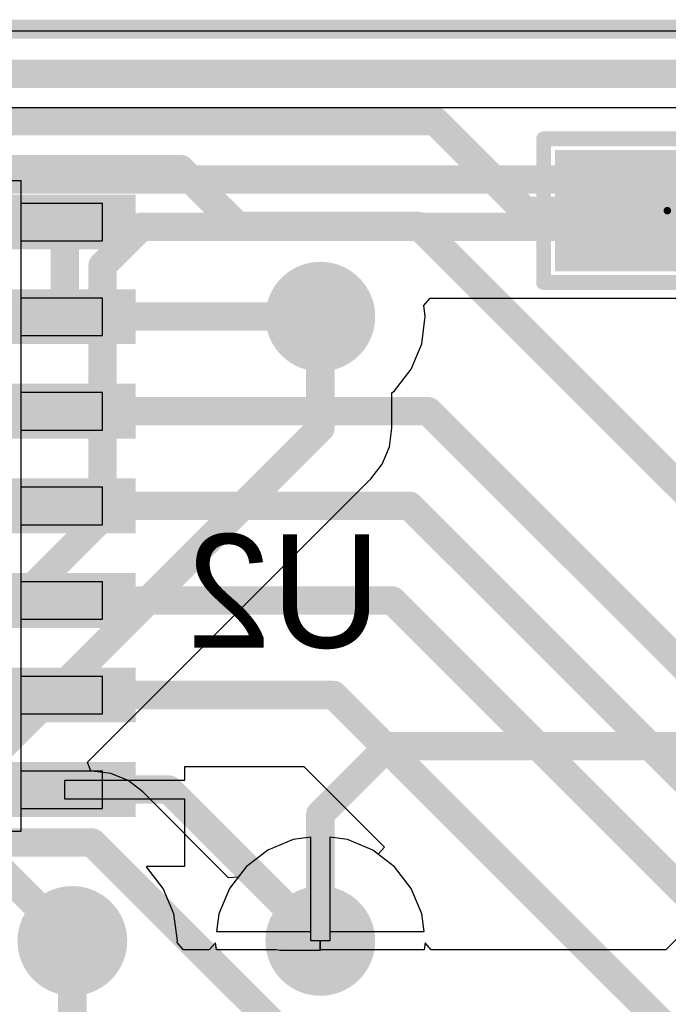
# Model space of a CAD drawing. Extents: x 2 to 5.35, y 2.27 to 3.73.
# Tile 8 of 14: x 3.07 to 3.41, y 3.21 to 3.73. Entities that reach past the tile are written whole.
import ezdxf

# ---------------------------------------------------------------- set-up
doc = ezdxf.new("R2010")
doc.units = 0
doc.layers.get('0').update_dxf_attribs({"linetype": 'CONTINUOUS'})
for name, color, linetype in [('BOTTOMLAYER', 5, 'CONTINUOUS'), ('BOTTOMOVERLAY', 54, 'CONTINUOUS'), ('BOTTOMPASTE', 16, 'CONTINUOUS'), ('BOTTOMSOLDER', 6, 'CONTINUOUS'), ('MECHANICAL13', 56, 'CONTINUOUS'), ('MECHANICAL15', 56, 'CONTINUOUS'), ('MULTILAYER', 9, 'CONTINUOUS'), ('TOPLAYER', 1, 'CONTINUOUS'), ('TOPOVERLAY', 2, 'CONTINUOUS'), ('TOPSOLDER', 216, 'CONTINUOUS')]:
    doc.layers.add(name, color=color, linetype=linetype)

# ---------------------------------------------------------------- blocks, each defined once
blk = doc.blocks.new('SOIC127P600X175_14N_B_25')
at = {"layer": 'BOTTOMLAYER'}
for points in [[(-0.1355, 0.1395), (-0.0685, 0.1395), (-0.1355, 0.1605), (-0.0685, 0.1605)], [(0.0685, 0.1395), (0.1355, 0.1395), (0.0685, 0.1605), (0.1355, 0.1605)], [(-0.1355, 0.0895), (-0.0685, 0.0895), (-0.1355, 0.1105), (-0.0685, 0.1105)], [(0.0685, 0.0895), (0.1355, 0.0895), (0.0685, 0.1105), (0.1355, 0.1105)], [(-0.1355, 0.0395), (-0.0685, 0.0395), (-0.1355, 0.0605), (-0.0685, 0.0605)], [(0.0685, 0.0395), (0.1355, 0.0395), (0.0685, 0.0605), (0.1355, 0.0605)], [(-0.1355, -0.0105), (-0.0685, -0.0105), (-0.1355, 0.0105), (-0.0685, 0.0105)], [(0.0685, -0.0105), (0.1355, -0.0105), (0.0685, 0.0105), (0.1355, 0.0105)], [(-0.1355, -0.0605), (-0.0685, -0.0605), (-0.1355, -0.0395), (-0.0685, -0.0395)], [(0.0685, -0.0605), (0.1355, -0.0605), (0.0685, -0.0395), (0.1355, -0.0395)], [(-0.1355, -0.1105), (-0.0685, -0.1105), (-0.1355, -0.0895), (-0.0685, -0.0895)], [(0.0685, -0.1105), (0.1355, -0.1105), (0.0685, -0.0895), (0.1355, -0.0895)], [(-0.1355, -0.1605), (-0.0685, -0.1605), (-0.1355, -0.1395), (-0.0685, -0.1395)], [(0.0685, -0.1605), (0.1355, -0.1605), (0.0685, -0.1395), (0.1355, -0.1395)]]:
    blk.add_solid(points, dxfattribs=at)
at = {"layer": 'BOTTOMOVERLAY', "const_width": 0.006}
for points in [[(0.063, 0.172), (-0.063, 0.172)], [(-0.012, -0.172), (-0.063, -0.172)], [(0.012, -0.172), (-0.012, -0.172)], [(0.063, -0.172), (0.012, -0.172)]]:
    blk.add_lwpolyline(points, dxfattribs=at)
at = {"layer": 'BOTTOMOVERLAY', "const_width": 0.003}
for points in [[(-0.0645, 0.172, 1), (-0.0615, 0.172, 1)], [(0.0615, 0.172, 1), (0.0645, 0.172, 1)], [(-0.0645, -0.172, 1), (-0.0615, -0.172, 1)], [(-0.0135, -0.172, 1), (-0.0105, -0.172, 1)], [(-0.0135, -0.172, 1), (-0.0105, -0.172, 1)], [(-0.0135, -0.172, 1), (-0.0105, -0.172, 1)], [(0.0105, -0.172, 1), (0.0135, -0.172, 1)], [(0.0105, -0.172, 1), (0.0135, -0.172, 1)], [(0.0105, -0.172, 1), (0.0135, -0.172, 1)], [(0.0615, -0.172, 1), (0.0645, -0.172, 1)]]:
    blk.add_lwpolyline(points, format="xyb", close=True, dxfattribs=at)
at = {"layer": 'BOTTOMOVERLAY', "const_width": 0.006}
blk.add_lwpolyline([(-0.012, -0.172, -1), (0.012, -0.172)], format="xyb", dxfattribs=at)
at = {"layer": 'BOTTOMPASTE'}
for points in [[(-0.1355, 0.1395), (-0.0685, 0.1395), (-0.1355, 0.1605), (-0.0685, 0.1605)], [(0.0685, 0.1395), (0.1355, 0.1395), (0.0685, 0.1605), (0.1355, 0.1605)], [(-0.1355, 0.0895), (-0.0685, 0.0895), (-0.1355, 0.1105), (-0.0685, 0.1105)], [(0.0685, 0.0895), (0.1355, 0.0895), (0.0685, 0.1105), (0.1355, 0.1105)], [(-0.1355, 0.0395), (-0.0685, 0.0395), (-0.1355, 0.0605), (-0.0685, 0.0605)], [(0.0685, 0.0395), (0.1355, 0.0395), (0.0685, 0.0605), (0.1355, 0.0605)], [(-0.1355, -0.0105), (-0.0685, -0.0105), (-0.1355, 0.0105), (-0.0685, 0.0105)], [(0.0685, -0.0105), (0.1355, -0.0105), (0.0685, 0.0105), (0.1355, 0.0105)], [(-0.1355, -0.0605), (-0.0685, -0.0605), (-0.1355, -0.0395), (-0.0685, -0.0395)], [(0.0685, -0.0605), (0.1355, -0.0605), (0.0685, -0.0395), (0.1355, -0.0395)], [(-0.1355, -0.1105), (-0.0685, -0.1105), (-0.1355, -0.0895), (-0.0685, -0.0895)], [(0.0685, -0.1105), (0.1355, -0.1105), (0.0685, -0.0895), (0.1355, -0.0895)], [(-0.1355, -0.1605), (-0.0685, -0.1605), (-0.1355, -0.1395), (-0.0685, -0.1395)], [(0.0685, -0.1605), (0.1355, -0.1605), (0.0685, -0.1395), (0.1355, -0.1395)]]:
    blk.add_solid(points, dxfattribs=at)
at = {"layer": 'BOTTOMSOLDER'}
for points in [[(-0.1395, 0.1355), (-0.0645, 0.1355), (-0.1395, 0.1645), (-0.0645, 0.1645)], [(0.0645, 0.1355), (0.1395, 0.1355), (0.0645, 0.1645), (0.1395, 0.1645)], [(-0.1395, 0.0855), (-0.0645, 0.0855), (-0.1395, 0.1145), (-0.0645, 0.1145)], [(0.0645, 0.0855), (0.1395, 0.0855), (0.0645, 0.1145), (0.1395, 0.1145)], [(-0.1395, 0.0355), (-0.0645, 0.0355), (-0.1395, 0.0645), (-0.0645, 0.0645)], [(0.0645, 0.0355), (0.1395, 0.0355), (0.0645, 0.0645), (0.1395, 0.0645)], [(-0.1395, -0.0145), (-0.0645, -0.0145), (-0.1395, 0.0145), (-0.0645, 0.0145)], [(0.0645, -0.0145), (0.1395, -0.0145), (0.0645, 0.0145), (0.1395, 0.0145)], [(-0.1395, -0.0645), (-0.0645, -0.0645), (-0.1395, -0.0355), (-0.0645, -0.0355)], [(0.0645, -0.0645), (0.1395, -0.0645), (0.0645, -0.0355), (0.1395, -0.0355)], [(-0.1395, -0.1145), (-0.0645, -0.1145), (-0.1395, -0.0855), (-0.0645, -0.0855)], [(0.0645, -0.1145), (0.1395, -0.1145), (0.0645, -0.0855), (0.1395, -0.0855)], [(-0.1395, -0.1645), (-0.0645, -0.1645), (-0.1395, -0.1355), (-0.0645, -0.1355)], [(0.0645, -0.1645), (0.1395, -0.1645), (0.0645, -0.1355), (0.1395, -0.1355)]]:
    blk.add_solid(points, dxfattribs=at)
at = {"layer": 'MECHANICAL13'}
for points in [[(0.079, 0.172), (-0.079, 0.172)], [(-0.079, 0.172), (-0.079, -0.172)], [(0.079, 0.172), (0.079, -0.172)], [(-0.122, 0.16), (-0.122, 0.14)], [(-0.079, 0.16), (-0.122, 0.16)], [(-0.079, 0.16), (-0.079, 0.14)], [(0.079, 0.16), (0.079, 0.14)], [(0.122, 0.16), (0.079, 0.16)], [(0.122, 0.16), (0.122, 0.14)], [(-0.079, 0.14), (-0.122, 0.14)], [(0.122, 0.14), (0.079, 0.14)], [(-0.122, 0.11), (-0.122, 0.09)], [(-0.079, 0.11), (-0.122, 0.11)], [(-0.079, 0.11), (-0.079, 0.09)], [(0.079, 0.11), (0.079, 0.09)], [(0.122, 0.11), (0.079, 0.11)], [(0.122, 0.11), (0.122, 0.09)], [(-0.079, 0.09), (-0.122, 0.09)], [(0.122, 0.09), (0.079, 0.09)], [(-0.122, 0.06), (-0.122, 0.04)], [(-0.079, 0.06), (-0.122, 0.06)], [(-0.079, 0.06), (-0.079, 0.04)], [(0.079, 0.06), (0.079, 0.04)], [(0.122, 0.06), (0.079, 0.06)], [(0.122, 0.06), (0.122, 0.04)], [(-0.079, 0.04), (-0.122, 0.04)], [(0.122, 0.04), (0.079, 0.04)], [(-0.122, 0.01), (-0.122, -0.01)], [(-0.079, 0.01), (-0.122, 0.01)], [(-0.079, 0.01), (-0.079, -0.01)], [(0.079, 0.01), (0.079, -0.01)], [(0.122, 0.01), (0.079, 0.01)], [(0.122, 0.01), (0.122, -0.01)], [(-0.079, -0.01), (-0.122, -0.01)], [(0.122, -0.01), (0.079, -0.01)], [(-0.122, -0.04), (-0.122, -0.06)], [(-0.079, -0.04), (-0.122, -0.04)], [(-0.079, -0.04), (-0.079, -0.06)], [(0.079, -0.04), (0.079, -0.06)], [(0.122, -0.04), (0.079, -0.04)], [(0.122, -0.04), (0.122, -0.06)], [(-0.079, -0.06), (-0.122, -0.06)], [(0.122, -0.06), (0.079, -0.06)], [(-0.122, -0.09), (-0.122, -0.11)], [(-0.079, -0.09), (-0.122, -0.09)], [(-0.079, -0.09), (-0.079, -0.11)], [(0.079, -0.09), (0.079, -0.11)], [(0.122, -0.09), (0.079, -0.09)], [(0.122, -0.09), (0.122, -0.11)], [(-0.079, -0.11), (-0.122, -0.11)], [(0.122, -0.11), (0.079, -0.11)], [(-0.122, -0.14), (-0.122, -0.16)], [(-0.079, -0.14), (-0.122, -0.14)], [(-0.079, -0.14), (-0.079, -0.16)], [(0.079, -0.14), (0.079, -0.16)], [(0.122, -0.14), (0.079, -0.14)], [(0.122, -0.14), (0.122, -0.16)], [(-0.079, -0.16), (-0.122, -0.16)], [(0.122, -0.16), (0.079, -0.16)], [(-0.012, -0.172), (-0.079, -0.172)], [(0.012, -0.172), (-0.012, -0.172)], [(0.079, -0.172), (0.012, -0.172)]]:
    blk.add_lwpolyline(points, dxfattribs=at)
for points in [[(-0.079, 0.172, 1), (-0.079, 0.172, 1)], [(-0.079, 0.172, 1), (-0.079, 0.172, 1)], [(0.079, 0.172, 1), (0.079, 0.172, 1)], [(0.079, 0.172, 1), (0.079, 0.172, 1)], [(-0.122, 0.16, 1), (-0.122, 0.16, 1)], [(-0.122, 0.16, 1), (-0.122, 0.16, 1)], [(-0.079, 0.16, 1), (-0.079, 0.16, 1)], [(-0.079, 0.16, 1), (-0.079, 0.16, 1)], [(0.079, 0.16, 1), (0.079, 0.16, 1)], [(0.079, 0.16, 1), (0.079, 0.16, 1)], [(0.122, 0.16, 1), (0.122, 0.16, 1)], [(0.122, 0.16, 1), (0.122, 0.16, 1)], [(-0.122, 0.14, 1), (-0.122, 0.14, 1)], [(-0.122, 0.14, 1), (-0.122, 0.14, 1)], [(-0.079, 0.14, 1), (-0.079, 0.14, 1)], [(-0.079, 0.14, 1), (-0.079, 0.14, 1)], [(0.079, 0.14, 1), (0.079, 0.14, 1)], [(0.079, 0.14, 1), (0.079, 0.14, 1)], [(0.122, 0.14, 1), (0.122, 0.14, 1)], [(0.122, 0.14, 1), (0.122, 0.14, 1)], [(-0.122, 0.11, 1), (-0.122, 0.11, 1)], [(-0.122, 0.11, 1), (-0.122, 0.11, 1)], [(-0.079, 0.11, 1), (-0.079, 0.11, 1)], [(-0.079, 0.11, 1), (-0.079, 0.11, 1)], [(0.079, 0.11, 1), (0.079, 0.11, 1)], [(0.079, 0.11, 1), (0.079, 0.11, 1)], [(0.122, 0.11, 1), (0.122, 0.11, 1)], [(0.122, 0.11, 1), (0.122, 0.11, 1)], [(-0.122, 0.09, 1), (-0.122, 0.09, 1)], [(-0.122, 0.09, 1), (-0.122, 0.09, 1)], [(-0.079, 0.09, 1), (-0.079, 0.09, 1)], [(-0.079, 0.09, 1), (-0.079, 0.09, 1)], [(0.079, 0.09, 1), (0.079, 0.09, 1)], [(0.079, 0.09, 1), (0.079, 0.09, 1)], [(0.122, 0.09, 1), (0.122, 0.09, 1)], [(0.122, 0.09, 1), (0.122, 0.09, 1)], [(-0.122, 0.06, 1), (-0.122, 0.06, 1)], [(-0.122, 0.06, 1), (-0.122, 0.06, 1)], [(-0.079, 0.06, 1), (-0.079, 0.06, 1)], [(-0.079, 0.06, 1), (-0.079, 0.06, 1)], [(0.079, 0.06, 1), (0.079, 0.06, 1)], [(0.079, 0.06, 1), (0.079, 0.06, 1)], [(0.122, 0.06, 1), (0.122, 0.06, 1)], [(0.122, 0.06, 1), (0.122, 0.06, 1)], [(-0.122, 0.04, 1), (-0.122, 0.04, 1)], [(-0.122, 0.04, 1), (-0.122, 0.04, 1)], [(-0.079, 0.04, 1), (-0.079, 0.04, 1)], [(-0.079, 0.04, 1), (-0.079, 0.04, 1)], [(0.079, 0.04, 1), (0.079, 0.04, 1)], [(0.079, 0.04, 1), (0.079, 0.04, 1)], [(0.122, 0.04, 1), (0.122, 0.04, 1)], [(0.122, 0.04, 1), (0.122, 0.04, 1)], [(-0.122, 0.01, 1), (-0.122, 0.01, 1)], [(-0.122, 0.01, 1), (-0.122, 0.01, 1)], [(-0.079, 0.01, 1), (-0.079, 0.01, 1)], [(-0.079, 0.01, 1), (-0.079, 0.01, 1)], [(0.079, 0.01, 1), (0.079, 0.01, 1)], [(0.079, 0.01, 1), (0.079, 0.01, 1)], [(0.122, 0.01, 1), (0.122, 0.01, 1)], [(0.122, 0.01, 1), (0.122, 0.01, 1)], [(-0.122, -0.01, 1), (-0.122, -0.01, 1)], [(-0.122, -0.01, 1), (-0.122, -0.01, 1)], [(-0.079, -0.01, 1), (-0.079, -0.01, 1)], [(-0.079, -0.01, 1), (-0.079, -0.01, 1)], [(0.079, -0.01, 1), (0.079, -0.01, 1)], [(0.079, -0.01, 1), (0.079, -0.01, 1)], [(0.122, -0.01, 1), (0.122, -0.01, 1)], [(0.122, -0.01, 1), (0.122, -0.01, 1)], [(-0.122, -0.04, 1), (-0.122, -0.04, 1)], [(-0.122, -0.04, 1), (-0.122, -0.04, 1)], [(-0.079, -0.04, 1), (-0.079, -0.04, 1)], [(-0.079, -0.04, 1), (-0.079, -0.04, 1)], [(0.079, -0.04, 1), (0.079, -0.04, 1)], [(0.079, -0.04, 1), (0.079, -0.04, 1)], [(0.122, -0.04, 1), (0.122, -0.04, 1)], [(0.122, -0.04, 1), (0.122, -0.04, 1)], [(-0.122, -0.06, 1), (-0.122, -0.06, 1)], [(-0.122, -0.06, 1), (-0.122, -0.06, 1)], [(-0.079, -0.06, 1), (-0.079, -0.06, 1)], [(-0.079, -0.06, 1), (-0.079, -0.06, 1)], [(0.079, -0.06, 1), (0.079, -0.06, 1)], [(0.079, -0.06, 1), (0.079, -0.06, 1)], [(0.122, -0.06, 1), (0.122, -0.06, 1)], [(0.122, -0.06, 1), (0.122, -0.06, 1)], [(-0.122, -0.09, 1), (-0.122, -0.09, 1)], [(-0.122, -0.09, 1), (-0.122, -0.09, 1)], [(-0.079, -0.09, 1), (-0.079, -0.09, 1)], [(-0.079, -0.09, 1), (-0.079, -0.09, 1)], [(0.079, -0.09, 1), (0.079, -0.09, 1)], [(0.079, -0.09, 1), (0.079, -0.09, 1)], [(0.122, -0.09, 1), (0.122, -0.09, 1)], [(0.122, -0.09, 1), (0.122, -0.09, 1)], [(-0.122, -0.11, 1), (-0.122, -0.11, 1)], [(-0.122, -0.11, 1), (-0.122, -0.11, 1)], [(-0.079, -0.11, 1), (-0.079, -0.11, 1)], [(-0.079, -0.11, 1), (-0.079, -0.11, 1)], [(0.079, -0.11, 1), (0.079, -0.11, 1)], [(0.079, -0.11, 1), (0.079, -0.11, 1)], [(0.122, -0.11, 1), (0.122, -0.11, 1)], [(0.122, -0.11, 1), (0.122, -0.11, 1)], [(-0.122, -0.14, 1), (-0.122, -0.14, 1)], [(-0.122, -0.14, 1), (-0.122, -0.14, 1)], [(-0.079, -0.14, 1), (-0.079, -0.14, 1)], [(-0.079, -0.14, 1), (-0.079, -0.14, 1)], [(0.079, -0.14, 1), (0.079, -0.14, 1)], [(0.079, -0.14, 1), (0.079, -0.14, 1)], [(0.122, -0.14, 1), (0.122, -0.14, 1)], [(0.122, -0.14, 1), (0.122, -0.14, 1)], [(-0.122, -0.16, 1), (-0.122, -0.16, 1)], [(-0.122, -0.16, 1), (-0.122, -0.16, 1)], [(-0.079, -0.16, 1), (-0.079, -0.16, 1)], [(-0.079, -0.16, 1), (-0.079, -0.16, 1)], [(0.079, -0.16, 1), (0.079, -0.16, 1)], [(0.079, -0.16, 1), (0.079, -0.16, 1)], [(0.122, -0.16, 1), (0.122, -0.16, 1)], [(0.122, -0.16, 1), (0.122, -0.16, 1)], [(-0.079, -0.172, 1), (-0.079, -0.172, 1)], [(-0.079, -0.172, 1), (-0.079, -0.172, 1)], [(-0.012, -0.172, 1), (-0.012, -0.172, 1)], [(-0.012, -0.172, 1), (-0.012, -0.172, 1)], [(-0.012, -0.172, 1), (-0.012, -0.172, 1)], [(0.012, -0.172, 1), (0.012, -0.172, 1)], [(0.012, -0.172, 1), (0.012, -0.172, 1)], [(0.012, -0.172, 1), (0.012, -0.172, 1)], [(0.079, -0.172, 1), (0.079, -0.172, 1)], [(0.079, -0.172, 1), (0.079, -0.172, 1)]]:
    blk.add_lwpolyline(points, format="xyb", close=True, dxfattribs=at)
blk.add_lwpolyline([(-0.012, -0.172, -1), (0.012, -0.172)], format="xyb", dxfattribs=at)
blk = doc.blocks.new('0805_B_31')
at = {"layer": 'BOTTOMLAYER'}
for points in [[(-0.075, -0.027998), (-0.015, -0.027998), (-0.075, 0.028002), (-0.015, 0.028002)], [(0.015, -0.027998), (0.075, -0.027998), (0.015, 0.028002), (0.075, 0.028002)]]:
    blk.add_solid(points, dxfattribs=at)
at = {"layer": 'BOTTOMOVERLAY', "const_width": 0.003937}
for points in [[(-0.086969, 0.038002, 1), (-0.083031, 0.038002, 1)], [(-0.086969, 0.038002, 1), (-0.083031, 0.038002, 1)], [(0.083031, 0.038002, 1), (0.086969, 0.038002, 1)], [(0.083031, 0.038002, 1), (0.086969, 0.038002, 1)], [(-0.086969, -0.037998, 1), (-0.083031, -0.037998, 1)], [(-0.086969, -0.037998, 1), (-0.083031, -0.037998, 1)], [(0.083031, -0.037998, 1), (0.086969, -0.037998, 1)], [(0.083031, -0.037998, 1), (0.086969, -0.037998, 1)]]:
    blk.add_lwpolyline(points, format="xyb", close=True, dxfattribs=at)
at = {"layer": 'BOTTOMOVERLAY', "const_width": 0.007874}
for points in [[(-0.085, -0.037998), (-0.085, 0.038002)], [(-0.085, 0.038002), (0.085, 0.038002)], [(0.085, -0.037998), (0.085, 0.038002)], [(-0.085, -0.037998), (0.085, -0.037998)]]:
    blk.add_lwpolyline(points, dxfattribs=at)
at = {"layer": 'BOTTOMPASTE'}
for points in [[(-0.075, -0.027998), (-0.015, -0.027998), (-0.075, 0.028002), (-0.015, 0.028002)], [(0.015, -0.027998), (0.075, -0.027998), (0.015, 0.028002), (0.075, 0.028002)]]:
    blk.add_solid(points, dxfattribs=at)
at = {"layer": 'BOTTOMSOLDER'}
for points in [[(-0.079, -0.031998), (-0.011, -0.031998), (-0.079, 0.032002), (-0.011, 0.032002)], [(0.011, -0.031998), (0.079, -0.031998), (0.011, 0.032002), (0.079, 0.032002)]]:
    blk.add_solid(points, dxfattribs=at)
at = {"layer": 'MECHANICAL15', "const_width": 0.003937}
for points in [[(0, -0.019684), (0, 0.019686)], [(-0.019686, 0.000002), (0.019684, 0.000002)]]:
    blk.add_lwpolyline(points, dxfattribs=at)
at = {"layer": 'MECHANICAL15', "const_width": 0.001969}
for points in [[(-0.000984, 0.019686, 1), (0.000984, 0.019686, 1)], [(-0.02067, 0.000002, 1), (-0.018702, 0.000002, 1)], [(0.0187, 0.000002, 1), (0.020668, 0.000002, 1)], [(-0.000984, -0.019684, 1), (0.000984, -0.019684, 1)]]:
    blk.add_lwpolyline(points, format="xyb", close=True, dxfattribs=at)

msp = doc.modelspace()

# ---------------------------------------------------------------- linework, layer by layer
at = {"layer": 'BOTTOMLAYER'}
for p, q in [((3.1545, 3.3375), (3.1545, 3.340176)), ((3.1545, 3.340176), (3.217333, 3.340176)), ((3.1545, 3.333), (3.1545, 3.3375)), ((3.217333, 3.340176), (3.25993, 3.29758)), ((3.09099, 3.323), (3.09099, 3.333)), ((3.09099, 3.333), (3.1545, 3.333)), ((3.1545, 3.323), (3.09099, 3.323)), ((3.1545, 3.2875), (3.1545, 3.323)), ((3.211642, 3.301584), (3.198263, 3.296042)), ((3.221, 3.302816), (3.211642, 3.301584)), ((3.221, 3.253), (3.221, 3.302816)), ((3.240358, 3.301584), (3.231, 3.302816)), ((3.231, 3.302816), (3.231, 3.24799)), ((3.253737, 3.296042), (3.240358, 3.301584)), ((3.198263, 3.296042), (3.186774, 3.287227)), ((3.256633, 3.293821), (3.253737, 3.296042)), ((3.25993, 3.29758), (3.256633, 3.293821)), ((3.134227, 3.287226), (3.134319, 3.2875)), ((3.143042, 3.275737), (3.134227, 3.287226)), ((3.134319, 3.2875), (3.1545, 3.2875)), ((3.186774, 3.287227), (3.177958, 3.275737)), ((3.148584, 3.262358), (3.143042, 3.275737)), ((3.177958, 3.275737), (3.172416, 3.262358)), ((3.150475, 3.248), (3.148584, 3.262358)), ((3.172416, 3.262358), (3.171184, 3.253)), ((3.171184, 3.253), (3.221, 3.253)), ((3.150354, 3.247083), (3.150475, 3.248)), ((3.231, 3.24799), (3.22601, 3.24799)), ((3.22601, 3.24799), (3.22601, 3.243)), ((3.153651, 3.243324), (3.150354, 3.247083)), ((3.167349, 3.243324), (3.153651, 3.243324)), ((3.170644, 3.247081), (3.167349, 3.243324)), ((3.171139, 3.243326), (3.170644, 3.247081)), ((3.2025, 3.243326), (3.171139, 3.243326)), ((3.204973, 3.243), (3.2025, 3.243326)), ((3.22601, 3.243), (3.204973, 3.243))]:
    msp.add_line(p, q, dxfattribs=at)
at = {"layer": 'BOTTOMLAYER', "const_width": 0.015}
for points in [[(2.990279, 3.706279), (4.061721, 3.706279)], [(3.010279, 3.681279), (3.286721, 3.681279)], [(3.286721, 3.681279), (3.334, 3.634)], [(3.049, 3.656), (3.152218, 3.656)], [(3.152218, 3.656), (3.18232, 3.625898)], [(3.334, 3.634), (3.384, 3.634)], [(3.091, 3.578), (3.091, 3.628)], [(3.18232, 3.625898), (3.278102, 3.625898)], [(3.278102, 3.625898), (3.426, 3.478)], [(3.091, 3.578), (3.226, 3.578)], [(3.091, 3.528), (3.283, 3.528)], [(3.283, 3.528), (3.451, 3.36)], [(3.091, 3.478), (3.27313, 3.478)], [(3.27313, 3.478), (3.44813, 3.303)], [(3.091, 3.428), (3.264, 3.428)], [(3.264, 3.428), (3.477392, 3.214608)], [(3.091, 3.378), (3.233, 3.378)], [(3.233, 3.378), (3.452392, 3.158608)], [(3.015, 3.328), (3.095, 3.248)], [(3.091, 3.328), (3.146, 3.328)], [(3.146, 3.328), (3.226, 3.248)]]:
    msp.add_lwpolyline(points, dxfattribs=at)
at = {"layer": 'BOTTOMLAYER'}
for points, const_width in [([(3.282971, 3.681279, 1), (3.290471, 3.681279, 1)], 0.0075), ([(3.282971, 3.681279, 1), (3.290471, 3.681279, 1)], 0.0075), ([(3.148468, 3.656, 1), (3.155968, 3.656, 1)], 0.0075), ([(3.148468, 3.656, 1), (3.155968, 3.656, 1)], 0.0075), ([(3.33025, 3.634, 1), (3.33775, 3.634, 1)], 0.0075), ([(3.33025, 3.634, 1), (3.33775, 3.634, 1)], 0.0075), ([(3.38025, 3.634, 1), (3.38775, 3.634, 1)], 0.0075), ([(3.08725, 3.628, 1), (3.09475, 3.628, 1)], 0.0075), ([(3.17857, 3.625898, 1), (3.18607, 3.625898, 1)], 0.0075), ([(3.17857, 3.625898, 1), (3.18607, 3.625898, 1)], 0.0075), ([(3.274352, 3.625898, 1), (3.281852, 3.625898, 1)], 0.0075), ([(3.274352, 3.625898, 1), (3.281852, 3.625898, 1)], 0.0075), ([(3.2135, 3.578, 1), (3.2385, 3.578, 1)], 0.025), ([(3.08725, 3.578, 1), (3.09475, 3.578, 1)], 0.0075), ([(3.08725, 3.578, 1), (3.09475, 3.578, 1)], 0.0075), ([(3.22225, 3.578, 1), (3.22975, 3.578, 1)], 0.0075), ([(3.08725, 3.528, 1), (3.09475, 3.528, 1)], 0.0075), ([(3.27925, 3.528, 1), (3.28675, 3.528, 1)], 0.0075), ([(3.27925, 3.528, 1), (3.28675, 3.528, 1)], 0.0075), ([(3.08725, 3.478, 1), (3.09475, 3.478, 1)], 0.0075), ([(3.26938, 3.478, 1), (3.27688, 3.478, 1)], 0.0075), ([(3.26938, 3.478, 1), (3.27688, 3.478, 1)], 0.0075), ([(3.08725, 3.428, 1), (3.09475, 3.428, 1)], 0.0075), ([(3.26025, 3.428, 1), (3.26775, 3.428, 1)], 0.0075), ([(3.26025, 3.428, 1), (3.26775, 3.428, 1)], 0.0075), ([(3.08725, 3.378, 1), (3.09475, 3.378, 1)], 0.0075), ([(3.22925, 3.378, 1), (3.23675, 3.378, 1)], 0.0075), ([(3.22925, 3.378, 1), (3.23675, 3.378, 1)], 0.0075), ([(3.08725, 3.328, 1), (3.09475, 3.328, 1)], 0.0075), ([(3.14225, 3.328, 1), (3.14975, 3.328, 1)], 0.0075), ([(3.14225, 3.328, 1), (3.14975, 3.328, 1)], 0.0075), ([(3.0825, 3.248, 1), (3.1075, 3.248, 1)], 0.025), ([(3.2135, 3.248, 1), (3.2385, 3.248, 1)], 0.025), ([(3.09125, 3.248, 1), (3.09875, 3.248, 1)], 0.0075), ([(3.22225, 3.248, 1), (3.22975, 3.248, 1)], 0.0075)]:
    msp.add_lwpolyline(points, format="xyb", close=True, dxfattribs=dict(at, const_width=const_width))
at = {"layer": 'BOTTOMSOLDER', "const_width": 0.029}
for points in [[(3.2115, 3.578, 1), (3.2405, 3.578, 1)], [(3.0805, 3.248, 1), (3.1095, 3.248, 1)], [(3.2115, 3.248, 1), (3.2405, 3.248, 1)]]:
    msp.add_lwpolyline(points, format="xyb", close=True, dxfattribs=at)
at = {"layer": 'MULTILAYER', "const_width": 0.025}
for points in [[(3.2135, 3.578, 1), (3.2385, 3.578, 1)], [(3.0825, 3.248, 1), (3.1075, 3.248, 1)], [(3.2135, 3.248, 1), (3.2385, 3.248, 1)]]:
    msp.add_lwpolyline(points, format="xyb", close=True, dxfattribs=at)
at = {"layer": 'TOPLAYER'}
for p, q in [((2.004, 3.729), (5.349, 3.729)), ((4.2795, 3.688324), (3.0185, 3.688324)), ((3.280696, 3.583917), (3.283992, 3.587676)), ((3.283992, 3.587676), (3.434749, 3.587676)), ((3.281475, 3.578), (3.280696, 3.583917)), ((3.279584, 3.563642), (3.281475, 3.578)), ((3.274042, 3.550263), (3.279584, 3.563642)), ((3.265226, 3.538774), (3.274042, 3.550263)), ((3.263824, 3.537697), (3.265226, 3.538774)), ((3.263824, 3.519), (3.263824, 3.537697)), ((3.262535, 3.509211), (3.263824, 3.519)), ((3.258756, 3.500088), (3.262535, 3.50921)), ((3.262535, 3.50921), (3.262535, 3.509211)), ((3.262535, 3.509211), (3.262535, 3.509211)), ((3.262535, 3.509211), (3.262535, 3.509211)), ((3.262535, 3.509211), (3.262535, 3.509211)), ((3.262535, 3.509211), (3.262535, 3.509211)), ((3.262535, 3.509211), (3.262535, 3.509211)), ((3.262535, 3.509211), (3.262535, 3.509211)), ((3.262535, 3.509211), (3.262535, 3.509211)), ((3.262535, 3.509211), (3.262535, 3.509211)), ((3.262535, 3.509211), (3.262535, 3.509211)), ((3.262535, 3.509211), (3.262535, 3.509211)), ((3.262535, 3.509211), (3.262535, 3.509211)), ((3.262535, 3.509211), (3.262535, 3.509211)), ((3.262535, 3.509211), (3.262535, 3.509211)), ((3.262535, 3.509211), (3.262535, 3.509211)), ((3.262535, 3.509211), (3.262535, 3.509211)), ((3.262535, 3.509211), (3.262535, 3.509211)), ((3.262535, 3.509211), (3.262535, 3.509211)), ((3.262535, 3.509211), (3.262535, 3.509211)), ((3.262535, 3.509211), (3.262535, 3.509211)), ((3.262535, 3.509211), (3.262535, 3.509211)), ((3.262535, 3.50921), (3.262535, 3.50921)), ((3.262535, 3.50921), (3.262535, 3.50921)), ((3.262535, 3.50921), (3.262535, 3.50921)), ((3.262535, 3.50921), (3.262535, 3.50921)), ((3.262535, 3.50921), (3.262535, 3.50921)), ((3.262535, 3.50921), (3.262535, 3.50921)), ((3.262535, 3.50921), (3.262535, 3.50921)), ((3.262535, 3.50921), (3.262535, 3.50921)), ((3.262535, 3.50921), (3.262535, 3.50921)), ((3.262535, 3.50921), (3.262535, 3.50921)), ((3.262535, 3.50921), (3.262535, 3.50921)), ((3.262535, 3.50921), (3.262535, 3.50921)), ((3.262535, 3.50921), (3.262535, 3.50921)), ((3.262535, 3.50921), (3.262535, 3.50921)), ((3.252745, 3.492255), (3.258756, 3.500088)), ((3.102934, 3.342443), (3.252745, 3.492255)), ((3.104847, 3.337824), (3.102934, 3.342443)), ((3.1055, 3.337824), (3.104847, 3.337824)), ((3.115289, 3.336535), (3.1055, 3.337824)), ((3.124412, 3.332756), (3.115289, 3.336535)), ((3.132245, 3.326745), (3.124412, 3.332756)), ((3.177576, 3.281415), (3.132245, 3.326745)), ((3.211642, 3.301584), (3.198263, 3.296042)), ((3.221, 3.302816), (3.211642, 3.301584)), ((3.221, 3.24799), (3.221, 3.302816)), ((3.240358, 3.301584), (3.231, 3.302816)), ((3.231, 3.302816), (3.231, 3.253)), ((3.253737, 3.296042), (3.240358, 3.301584)), ((3.198263, 3.296042), (3.186774, 3.287227)), ((3.265226, 3.287227), (3.253737, 3.296042)), ((3.186774, 3.287227), (3.182565, 3.281742)), ((3.274042, 3.275737), (3.265226, 3.287227)), ((3.182565, 3.281742), (3.177576, 3.281415)), ((3.279584, 3.262358), (3.274042, 3.275737)), ((3.280816, 3.253), (3.279584, 3.262358)), ((3.231, 3.253), (3.280816, 3.253)), ((3.22599, 3.24799), (3.221, 3.24799)), ((3.22599, 3.243326), (3.22599, 3.24799)), ((3.415399, 3.250245), (3.408478, 3.243324)), ((3.280861, 3.243326), (3.22599, 3.243326)), ((3.281356, 3.247081), (3.280861, 3.243326)), ((3.284651, 3.243324), (3.281356, 3.247081)), ((3.408478, 3.243324), (3.284651, 3.243324))]:
    msp.add_line(p, q, dxfattribs=at)
at = {"layer": 'TOPLAYER', "const_width": 0.015}
for points in [[(3.0185, 3.6505), (4.2795, 3.6505)], [(3.111, 3.605), (3.1315, 3.6255)], [(3.1315, 3.6255), (4.2185, 3.6255)], [(3.111, 3.472), (3.111, 3.605)], [(3.226, 3.519), (3.226, 3.578)], [(3.032, 3.325), (3.226, 3.519)], [(2.998, 3.359), (3.111, 3.472)], [(3.226, 3.315), (3.262, 3.351)], [(3.262, 3.351), (3.63, 3.351)], [(3.226, 3.248), (3.226, 3.315)], [(3.002, 3.3), (3.1055, 3.3)], [(3.1055, 3.3), (3.2, 3.2055)], [(3.095, 3.19), (3.095, 3.248)]]:
    msp.add_lwpolyline(points, dxfattribs=at)
at = {"layer": 'TOPLAYER'}
for points, const_width in [([(3.12775, 3.6255, 1), (3.13525, 3.6255, 1)], 0.0075), ([(3.12775, 3.6255, 1), (3.13525, 3.6255, 1)], 0.0075), ([(3.10725, 3.605, 1), (3.11475, 3.605, 1)], 0.0075), ([(3.10725, 3.605, 1), (3.11475, 3.605, 1)], 0.0075), ([(3.2135, 3.578, 1), (3.2385, 3.578, 1)], 0.025), ([(3.22225, 3.578, 1), (3.22975, 3.578, 1)], 0.0075), ([(3.22225, 3.519, 1), (3.22975, 3.519, 1)], 0.0075), ([(3.22225, 3.519, 1), (3.22975, 3.519, 1)], 0.0075), ([(3.10725, 3.472, 1), (3.11475, 3.472, 1)], 0.0075), ([(3.10725, 3.472, 1), (3.11475, 3.472, 1)], 0.0075), ([(3.25825, 3.351, 1), (3.26575, 3.351, 1)], 0.0075), ([(3.25825, 3.351, 1), (3.26575, 3.351, 1)], 0.0075), ([(3.22225, 3.315, 1), (3.22975, 3.315, 1)], 0.0075), ([(3.22225, 3.315, 1), (3.22975, 3.315, 1)], 0.0075), ([(3.10175, 3.3, 1), (3.10925, 3.3, 1)], 0.0075), ([(3.10175, 3.3, 1), (3.10925, 3.3, 1)], 0.0075), ([(3.0825, 3.248, 1), (3.1075, 3.248, 1)], 0.025), ([(3.2135, 3.248, 1), (3.2385, 3.248, 1)], 0.025), ([(3.09125, 3.248, 1), (3.09875, 3.248, 1)], 0.0075), ([(3.22225, 3.248, 1), (3.22975, 3.248, 1)], 0.0075)]:
    msp.add_lwpolyline(points, format="xyb", close=True, dxfattribs=dict(at, const_width=const_width))
at = {"layer": 'TOPOVERLAY', "const_width": 0.01}
msp.add_lwpolyline([(2.003116, 3.72996), (5.349572, 3.72996)], dxfattribs=at)
at = {"layer": 'TOPSOLDER', "const_width": 0.029}
for points in [[(3.2115, 3.578, 1), (3.2405, 3.578, 1)], [(3.0805, 3.248, 1), (3.1095, 3.248, 1)], [(3.2115, 3.248, 1), (3.2405, 3.248, 1)]]:
    msp.add_lwpolyline(points, format="xyb", close=True, dxfattribs=at)

# ---------------------------------------------------------------- block references
for name, p, rotation in [('0805_B_31', (3.429, 3.633998), 360), ('SOIC127P600X175_14N_B_25', (2.989, 3.478), 180)]:
    msp.add_blockref(name, p, dxfattribs=dict(rotation=rotation))

# ---------------------------------------------------------------- texts
at = {"layer": 'BOTTOMOVERLAY', "text_generation_flag": 2}
msp.add_text('U2', height=0.06, rotation=360, dxfattribs=at).set_placement((3.258, 3.403))

doc.saveas('drawing.dxf')
